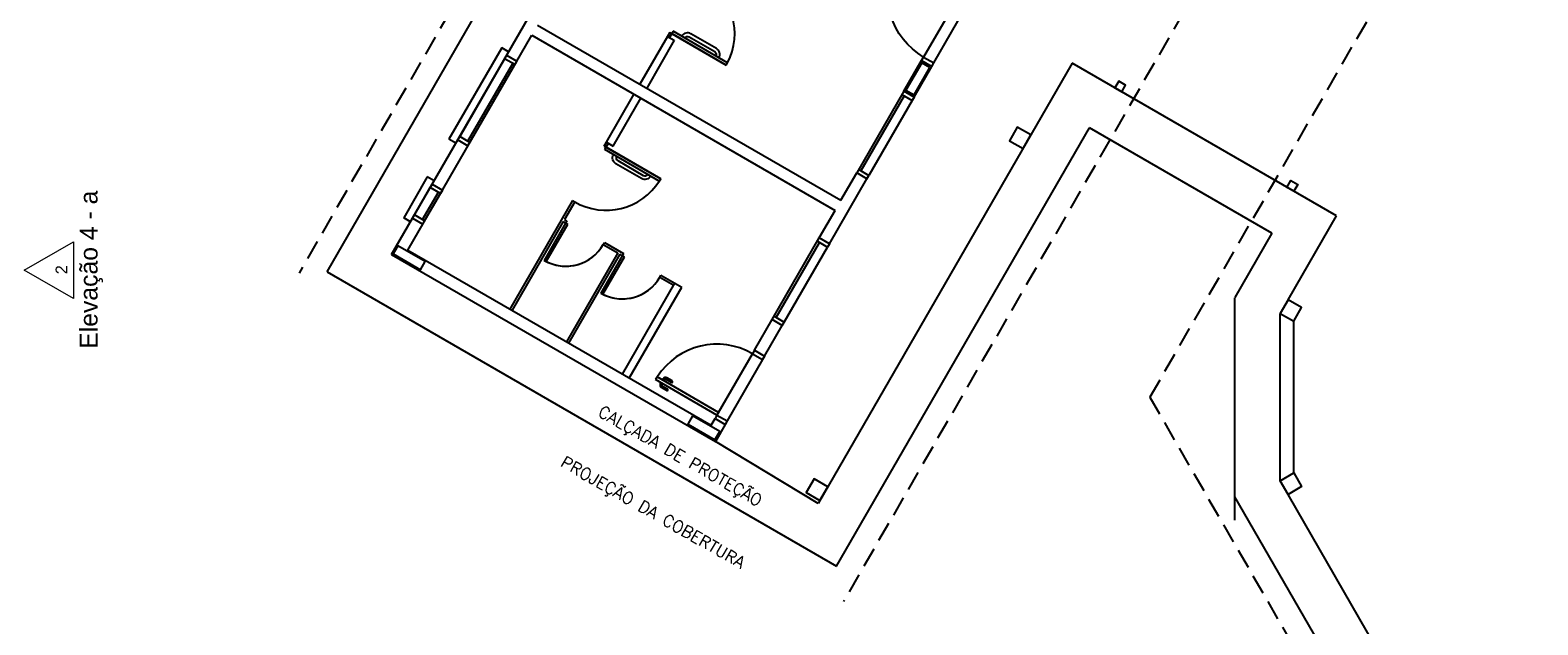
# Model space of a CAD drawing. Header units: millimetres. Extents: x -109 to 627, y -178 to 173.
# Tile 137 of 178: x 335.35 to 354.5, y -78.11 to -70.56. Entities that reach past the tile are written whole.
import ezdxf

# ---------------------------------------------------------------- set-up
doc = ezdxf.new("R2010")
doc.units = ezdxf.units.MM
doc.linetypes.add('HIDDEN', pattern=[0.375, 0.25, -0.125])
for name, color, linetype in [('A-ALV', 6, 'Continuous'), ('A-BARRA', 2, 'Continuous'), ('A-ESQUADRIA', 1, 'Continuous'), ('A-JANEL', 3, 'Continuous'), ('A-JANELA', 3, 'Continuous'), ('A-PAREDE', 5, 'Continuous'), ('A-PILAR', 6, 'Continuous'), ('A-PISOS-NIVEL', 1, 'Continuous'), ('A-PORTA', 3, 'Continuous'), ('A-PROJCOBERTURA', 7, 'HIDDEN'), ('A-SOLEIRA', 1, 'Continuous'), ('A-TEXTO', 3, 'Continuous'), ('A-WC', 1, 'Continuous'), ('PAG', 1, 'Continuous')]:
    doc.layers.add(name, color=color, linetype=linetype)
doc.layers.add('ARQ - COTA_NÍVEL', color=2, linetype='Continuous', lineweight=5)
doc.styles.add('Arial_1', font='arial.ttf', dxfattribs={"height": 0.225})
doc.styles.add('Arial_2', font='arial.ttf', dxfattribs={"height": 0.15})
doc.styles.add('R80', font='SIMPLEX.SHX', dxfattribs={"height": 0.2})

# ---------------------------------------------------------------- blocks, each defined once
blk = doc.blocks.new('Elevação - Nome da Vista e Número do Detalhe 01-790552-NÍVEL 1')
at = {"layer": 'ARQ - COTA_NÍVEL'}
for p, q in [((0.00008, 0.00748), (-0.00474, -0.00088)), ((0.00491, -0.00088), (0.00008, 0.00748)), ((-0.00474, -0.00088), (0.00491, -0.00088))]:
    blk.add_line(p, q, dxfattribs=at)
blk = doc.blocks.new('PORTA90')
at = {"layer": 'A-PORTA', "color": 2}
for p, q in [((0.03, 0.97), (0.045, 0.97)), ((0.045, 0.935), (0.045, 0.985)), ((0.045, 0.985), (0.05, 0.985)), ((0.09, 1.05), (0.05, 1.05)), ((0.05, 0.15), (0.05, 1.05)), ((0.09, 0.15), (0.09, 1.05)), ((0.095, 0.985), (0.09, 0.985)), ((0.095, 0.935), (0.095, 0.985)), ((0.11, 0.97), (0.095, 0.97)), ((0, 0.86), (0, 0.94)), ((0.02, 0.86), (0.02, 0.94)), ((0.03, 0.95), (0.045, 0.95)), ((0.045, 0.935), (0.05, 0.935)), ((0.095, 0.935), (0.09, 0.935)), ((0.11, 0.95), (0.095, 0.95)), ((0.12, 0.86), (0.12, 0.94)), ((0.14, 0.86), (0.14, 0.94)), ((0, 0.15), (0, 0)), ((0.05, 0.15), (0, 0.15)), ((0.05, 0.15), (0.05, 0)), ((0.09, 0.15), (0.05, 0.15)), ((0.95, 0.15), (0.95, 0)), ((1, 0.15), (0.95, 0.15)), ((1, 0.15), (1, 0)), ((0.05, 0), (0, 0)), ((1, 0), (0.95, 0))]:
    blk.add_line(p, q, dxfattribs=at)
for centre, radius, start, end in [((0.03, 0.94), 0.03, 90, 180), ((0.05, 0.151), 0.9, 359.9283, 87.134), ((0.11, 0.94), 0.03, 360, 90), ((0.01, 0.86), 0.01, 180, 360), ((0.03, 0.94), 0.01, 90, 180), ((0.11, 0.94), 0.01, 360, 90), ((0.13, 0.86), 0.01, 180, 360)]:
    blk.add_arc(centre, radius, start, end, dxfattribs=at)
at = {"layer": 'A-SOLEIRA', "color": 1}
for p, q in [((0.09, 0.15), (0.95, 0.15)), ((0.95, 0), (0.05, 0))]:
    blk.add_line(p, q, dxfattribs=at)

msp = doc.modelspace()

# ---------------------------------------------------------------- linework, layer by layer
at = {"layer": 'A-ALV', "color": 252}
for p, q in [((343.4414, -70.63401), (343.0914, -71.24023)), ((343.4414, -70.63401), (343.528, -70.68401)), ((343.528, -70.68401), (343.178, -71.29023)), ((342.6664, -71.97635), (343.0164, -71.37013)), ((342.753, -72.02635), (343.103, -71.42013)), ((342.6664, -71.97635), (342.753, -72.02635)), ((342.87034, -74.92311), (343.5368, -73.76877)), ((342.95694, -74.97311), (343.6234, -73.81877)), ((343.5368, -73.76877), (343.6234, -73.81877))]:
    msp.add_line(p, q, dxfattribs=at)
at = {"layer": 'A-BARRA', "color": 252}
for points in [[(343.73999, -70.6011, 0.41421356), (343.62388, -70.63221), (343.62388, -70.63221), (343.66285, -70.65471, -0.41421356), (343.71749, -70.64007), (344.04225, -70.82757, -0.41421356), (344.05689, -70.88221), (344.09586, -70.90471), (344.09586, -70.90471, 0.41421356), (344.06475, -70.7886)], [(342.7872, -72.25139, -0.41421356), (342.75608, -72.13528), (342.75608, -72.13528), (342.79506, -72.15778, 0.41421356), (342.8097, -72.21242), (343.13446, -72.39992, 0.41421356), (343.1891, -72.38528), (343.22807, -72.40778), (343.22807, -72.40778, -0.41421356), (343.11196, -72.43889)]]:
    msp.add_lwpolyline(points, format="xyb", close=True, dxfattribs=at)
at = {"layer": 'A-ESQUADRIA', "color": 252}
for p, q in [((341.33586, -70.78092), (340.66586, -71.94139)), ((341.42246, -70.83092), (341.33586, -70.78092)), ((341.37246, -70.91752), (340.80246, -71.90479)), ((340.75246, -71.99139), (340.66586, -71.94139)), ((340.39086, -72.41771), (340.09086, -72.93732)), ((340.47746, -72.46771), (340.39086, -72.41771)), ((340.17746, -72.98732), (340.09086, -72.93732))]:
    msp.add_line(p, q, dxfattribs=at)
at = {"layer": 'A-JANEL', "color": 252}
for p, q in [((346.44618, -71.32959), (345.84618, -72.36882)), ((346.44716, -71.38789), (345.89716, -72.34052)), ((346.42118, -71.37289), (346.55108, -71.44789)), ((346.57608, -71.40459), (346.44618, -71.32959)), ((346.57608, -71.40459), (346.55108, -71.44789)), ((346.55108, -71.44789), (346.00108, -72.40052)), ((345.97608, -72.44382), (345.84618, -72.36882)), ((345.87118, -72.32552), (346.00108, -72.40052)), ((345.97608, -72.44382), (346.00108, -72.40052)), ((344.77118, -74.23077), (345.37118, -73.19154)), ((344.82216, -74.20247), (345.37216, -73.24984)), ((344.92608, -74.26247), (345.47608, -73.30984)), ((345.34618, -73.23484), (345.47608, -73.30984)), ((345.50108, -73.26654), (345.37118, -73.19154)), ((345.50108, -73.26654), (345.47608, -73.30984)), ((344.90108, -74.30577), (344.77118, -74.23077)), ((344.79618, -74.18747), (344.92608, -74.26247)), ((344.90108, -74.30577), (344.92608, -74.26247))]:
    msp.add_line(p, q, dxfattribs=at)
at = {"layer": 'A-JANELA', "color": 252}
for p, q in [((340.90638, -71.96479), (341.47638, -70.97752)), ((340.90736, -72.02309), (341.52736, -70.94922)), ((341.39746, -70.87422), (341.37246, -70.91752)), ((341.50236, -70.99252), (341.37246, -70.91752)), ((341.39746, -70.87422), (341.52736, -70.94922)), ((340.77746, -71.94809), (340.80246, -71.90479)), ((340.77746, -71.94809), (340.90736, -72.02309)), ((340.93236, -71.97979), (340.80246, -71.90479)), ((340.22746, -72.90072), (340.42746, -72.55431)), ((340.45246, -72.51101), (340.42746, -72.55431)), ((340.55736, -72.62931), (340.42746, -72.55431)), ((340.45246, -72.51101), (340.58236, -72.58601)), ((340.58236, -72.58601), (340.55736, -72.62931)), ((340.33138, -72.96072), (340.53138, -72.61431)), ((340.35736, -72.97572), (340.55736, -72.62931)), ((340.20246, -72.94402), (340.22746, -72.90072)), ((340.20246, -72.94402), (340.33236, -73.01902)), ((340.35736, -72.97572), (340.22746, -72.90072)), ((340.33236, -73.01902), (340.35736, -72.97572))]:
    msp.add_line(p, q, dxfattribs=at)
at = {"layer": 'A-PAREDE', "color": 252}
for p, q in [((339.93746, -73.40302), (341.86246, -70.06882)), ((340.14236, -73.34811), (341.71736, -70.62013)), ((341.71736, -70.62013), (345.57118, -72.84513)), ((341.79236, -70.49023), (345.64618, -72.71523)), ((346.44618, -71.32959), (346.67118, -70.93988)), ((346.57608, -71.40459), (346.80108, -71.01488)), ((346.67118, -70.93988), (346.80108, -71.01488)), ((346.57608, -71.40459), (346.44618, -71.32959)), ((345.64618, -72.71523), (345.84618, -72.36882)), ((345.97608, -72.44382), (345.84618, -72.36882)), ((345.50108, -73.26654), (345.97608, -72.44382)), ((345.37118, -73.19154), (345.57118, -72.84513)), ((340.14236, -73.34811), (343.99618, -75.57311)), ((345.50108, -73.26654), (345.37118, -73.19154)), ((339.93746, -73.40302), (344.05108, -75.77802)), ((344.54618, -74.62048), (344.77118, -74.23077)), ((344.67608, -74.69548), (344.90108, -74.30577)), ((344.90108, -74.30577), (344.77118, -74.23077)), ((344.54618, -74.62048), (344.67608, -74.69548)), ((343.99618, -75.57311), (344.04618, -75.48651)), ((343.99618, -75.57311), (344.04618, -75.48651)), ((344.04618, -75.48651), (344.17608, -75.56151)), ((344.17608, -75.56151), (344.05108, -75.77802))]:
    msp.add_line(p, q, dxfattribs=at)
at = {"layer": 'A-PILAR', "color": 252, "linetype": 'Continuous'}
for p, q in [((347.92267, -71.92223), (347.92267, -71.92223)), ((340.16087, -73.4454), (340.16087, -73.4454)), ((343.90242, -75.60557), (343.90242, -75.60557)), ((345.34267, -76.39092), (345.34267, -76.39092))]:
    msp.add_line(p, q, dxfattribs=at)
for points in [[(346.77559, -71.02903), (346.67167, -70.96903), (346.47167, -71.31544), (346.57559, -71.37544), (346.77559, -71.02903)], [(348.05927, -71.88563), (347.88606, -71.78563), (347.78606, -71.95883), (347.95927, -72.05883), (348.05927, -71.88563)], [(340.01767, -73.29344), (339.95767, -73.39736), (340.30408, -73.59736), (340.36408, -73.49344), (340.01767, -73.29344)], [(343.75922, -75.45361), (343.69922, -75.55753), (344.04563, -75.75753), (344.10563, -75.65361), (343.75922, -75.45361)], [(345.47927, -76.35432), (345.30606, -76.25432), (345.20606, -76.42752), (345.37927, -76.52752), (345.47927, -76.35432)]]:
    msp.add_lwpolyline(points, dxfattribs=at)
at = {"layer": 'A-PILAR', "color": 252}
for points in [[(349.21214, -71.3388), (349.26214, -71.2522), (349.17553, -71.2022), (349.12553, -71.2888)], [(351.31225, -72.5513), (351.36225, -72.4647), (351.44885, -72.5147), (351.39885, -72.6013)], [(351.39841, -74.25207), (351.49841, -74.07887), (351.3252, -73.97887), (351.2252, -74.15207)], [(351.39841, -76.17887), (351.49841, -76.35207), (351.3252, -76.45207), (351.2252, -76.27887)]]:
    msp.add_lwpolyline(points, close=True, dxfattribs=at)
at = {"layer": 'A-PISOS-NIVEL', "color": 252}
for p, q in [((339.11784, -73.62263), (347.59284, -58.9435)), ((348.58427, -70.9763), (345.35738, -76.56543)), ((351.94012, -72.9138), (348.58427, -70.9763)), ((345.59138, -77.36013), (348.80388, -71.79592)), ((351.1205, -73.13342), (348.80388, -71.79592)), ((351.3252, -73.97887), (351.94012, -72.9138)), ((351.1205, -73.13342), (350.64975, -73.94879)), ((339.11784, -73.62263), (345.59138, -77.36013)), ((350.64841, -76.47715), (350.64841, -73.95379)), ((350.64841, -76.77715), (350.64841, -74.25379)), ((351.2252, -76.27887), (351.2252, -74.15207)), ((351.39841, -76.17887), (351.39841, -74.25207)), ((345.35738, -76.56543), (344.05108, -75.77802)), ((354.36969, -82.92527), (350.64975, -76.48215)), ((354.00503, -81.09367), (351.3252, -76.45207))]:
    msp.add_line(p, q, dxfattribs=at)
msp.add_arc((351.10684, -73.13708), 0.01, 330, 60, dxfattribs=at)
at = {"layer": 'A-PROJCOBERTURA', "color": 252}
for p, q in [((347.42981, -58.62588), (338.76126, -73.64026)), ((354.49915, -62.53143), (345.67823, -77.8097)), ((349.57491, -75.21047), (354.19937, -67.20066)), ((354.19648, -83.22527), (349.57491, -75.22047))]:
    msp.add_line(p, q, dxfattribs=at)
at = {"layer": 'A-PROJCOBERTURA', "color": 252, "ltscale": 7.5}
msp.add_arc((349.58357, -75.21547), 0.01, 150, 210, dxfattribs=at)
at = {"layer": 'A-WC', "color": 252}
for p, q in [((343.47067, -70.58331), (343.4414, -70.63401)), ((343.49665, -70.59831), (343.46738, -70.64901)), ((343.47067, -70.58331), (344.18947, -70.99831)), ((343.51378, -70.56865), (343.49665, -70.59831)), ((344.18947, -70.99831), (343.49665, -70.59831)), ((344.20596, -70.96828), (343.51378, -70.56865)), ((344.18947, -70.99831), (344.20596, -70.96828)), ((342.63713, -72.02705), (342.6664, -71.97635)), ((342.66311, -72.04205), (342.69238, -71.99135)), ((342.63713, -72.02705), (343.35593, -72.44205)), ((342.64598, -72.07171), (342.66311, -72.04205)), ((343.33817, -72.47135), (342.64598, -72.07171)), ((343.35593, -72.44205), (342.66311, -72.04205)), ((343.34093, -72.46803), (343.34044, -72.46775)), ((343.35593, -72.44205), (343.34093, -72.46803)), ((343.34093, -72.46803), (343.35593, -72.44205)), ((342.23713, -72.71987), (341.4414, -74.09811)), ((342.26311, -72.73487), (342.13384, -72.95877)), ((342.23713, -72.71987), (342.26311, -72.73487)), ((342.13384, -72.95877), (342.16461, -72.97654)), ((342.11884, -72.98475), (341.46738, -74.11311)), ((342.16461, -72.97654), (341.87461, -73.47883)), ((341.90059, -73.49383), (342.17559, -73.01752)), ((342.11884, -72.98475), (342.14961, -73.00252)), ((342.11884, -72.98475), (342.17559, -73.01752)), ((342.11884, -72.98475), (342.17559, -73.01752)), ((342.62593, -73.27752), (342.64093, -73.25154)), ((342.62593, -73.27752), (342.81166, -73.38475)), ((342.64093, -73.25154), (342.88341, -73.39154)), ((341.90059, -73.49383), (341.87461, -73.47883)), ((342.81166, -73.38475), (342.1602, -74.51311)), ((342.81166, -73.38475), (342.1602, -74.51311)), ((342.83764, -73.39975), (342.18618, -74.52811)), ((342.88341, -73.39154), (342.59341, -73.89383)), ((342.61939, -73.90883), (342.89439, -73.43252)), ((342.83764, -73.39975), (342.89439, -73.43252)), ((342.83764, -73.39975), (342.89439, -73.43252)), ((342.83764, -73.39975), (342.86841, -73.41752)), ((343.34473, -73.69252), (343.35973, -73.66654)), ((343.34473, -73.69252), (343.5218, -73.79475)), ((343.35973, -73.66654), (343.5368, -73.76877)), ((342.61939, -73.90883), (342.59341, -73.89383))]:
    msp.add_line(p, q, dxfattribs=at)
for centre in [(342.14961, -73.00252), (342.86841, -73.41752)]:
    msp.add_arc(centre, 0.55, 240, 330, dxfattribs=at)
at = {"layer": 'PAG', "color": 252}
for centre, radius, start, end in [((343.49665, -70.59831), 0.8, 332.149096, 60), ((342.66311, -72.04205), 0.8, 240, 327.850904), ((342.14961, -73.00252), 0.55, 243.126776, 330), ((342.86841, -73.41752), 0.55, 243.126776, 330)]:
    msp.add_arc(centre, radius, start, end, dxfattribs=at)

# ---------------------------------------------------------------- block references
at = {"layer": 'A-PORTA', "color": 252, "xscale": -1, "rotation": 60.00000000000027}
msp.add_blockref('PORTA90', (347.30108, -70.14885), dxfattribs=at)
at = {"layer": 'A-PORTA', "color": 252, "rotation": 60.00000000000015}
msp.add_blockref('PORTA90', (344.17608, -75.56151), dxfattribs=at)
at = {"layer": 'ARQ - COTA_NÍVEL', "extrusion": (0, 0, -1), "xscale": 74.98057826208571, "yscale": 74.98057826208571, "zscale": 74.98057826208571, "rotation": 270.0000000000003}
msp.add_blockref('Elevação - Nome da Vista e Número do Detalhe 01-790552-NÍVEL 1', (-335.83031, -73.59672), dxfattribs=at)

# ---------------------------------------------------------------- texts
at = {"layer": 'A-TEXTO', "color": 252, "style": 'R80'}
for s, p in [('CALÇADA DE PROTEÇÃO', (342.54543, -75.44544)), ('PROJEÇÃO DA COBERTURA', (342.06956, -76.0856))]:
    msp.add_text(s, height=0.15, rotation=330.317153, dxfattribs=at).set_placement(p)
at = {"layer": 'ARQ - COTA_NÍVEL', "attachment_point": 2, "rotation": 90, "line_spacing_factor": 0.941778}
for s, insert, char_height, width, style in [('Elevação 4 - a', (335.97655, -73.59749), 0.2249417, 2.4040501, 'Arial_1'), ('2', (335.66879, -73.59749), 0.14996, 0.1395295, 'Arial_2')]:
    msp.add_mtext(s, dxfattribs=dict(at, insert=insert, char_height=char_height, width=width, style=style))

doc.saveas('drawing.dxf')
